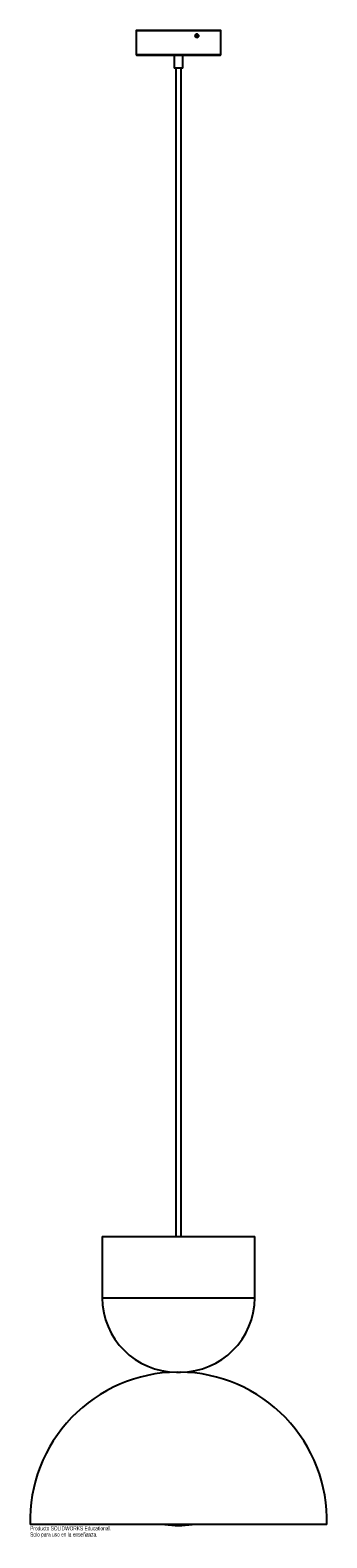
# Paper-space layout '_Normal a' of a CAD drawing. Header units: millimetres. Extents: x -2914 to -2564, y 806 to 2585.
import ezdxf

# ---------------------------------------------------------------- set-up
doc = ezdxf.new("R2010")
doc.units = ezdxf.units.MM
doc.styles.add('SLDTEXTSTYLE0', font='TXT', dxfattribs={"width": 0.7})

psp = doc.layouts.new('_Normal a')

# ---------------------------------------------------------------- linework, layer by layer
at = {"color": 7, "linetype": 'Continuous', "lineweight": 25}
for p, q in [((-2789.1, 2584.3), (-2789.1, 2556.3)), ((-2788.6, 2585.1), (-2689.6, 2585.1)), ((-2689.1, 2556.3), (-2689.1, 2584.3)), ((-2690.1, 2555.3), (-2788.1, 2555.3)), ((-2744.1, 2555.3), (-2744.1, 2540.2)), ((-2734.1, 2540.2), (-2734.1, 2555.3)), ((-2734.1, 2540.3), (-2744.1, 2540.3)), ((-2734.1, 2540.2), (-2744.1, 2540.2)), ((-2742.1, 2540.2), (-2742.1, 1161.3)), ((-2736.1, 1161.3), (-2736.1, 2540.2)), ((-2829.1, 1161.3), (-2829.1, 1089.1)), ((-2829.1, 1161.3), (-2649.1, 1161.3)), ((-2649.1, 1089.1), (-2649.1, 1161.3)), ((-2741.3, 1001.3), (-2736.9, 1001.3)), ((-2564.1, 821.3), (-2914.1, 821.3))]:
    psp.add_line(p, q, dxfattribs=at)
at = {"color": 8, "linetype": 'Continuous', "lineweight": 25}
for p, q in [((-2689.1, 2584.3), (-2789.1, 2584.3)), ((-2789.1, 2556.3), (-2689.1, 2556.3)), ((-2829.1, 1089.1), (-2649.1, 1089.1))]:
    psp.add_line(p, q, dxfattribs=at)
at = {"color": 7, "linetype": 'Continuous', "lineweight": 25, "flags": 128}
for points in [[(-2715.5, 2578.5), (-2715.6, 2577.7), (-2716.1, 2577), (-2716.7, 2576.5), (-2717.4, 2576.3), (-2718.2, 2576.5), (-2718.8, 2577), (-2719.2, 2577.7), (-2719.4, 2578.5), (-2719.2, 2579.3), (-2718.8, 2580), (-2718.2, 2580.5), (-2717.4, 2580.6), (-2716.7, 2580.5), (-2716.1, 2580), (-2715.6, 2579.3), (-2715.5, 2578.5)], [(-2719.1, 2578.5), (-2719, 2577.7), (-2718.6, 2577.1), (-2718, 2576.7), (-2717.4, 2576.5), (-2716.7, 2576.7), (-2716.1, 2577.1), (-2715.7, 2577.7), (-2715.6, 2578.5), (-2715.7, 2579.2), (-2716.1, 2579.9), (-2716.7, 2580.3), (-2717.4, 2580.5), (-2718, 2580.3), (-2718.6, 2579.9), (-2719, 2579.2), (-2719.1, 2578.5)], [(-2716.1, 2578.5), (-2716.2, 2578), (-2716.4, 2577.6), (-2716.8, 2577.3), (-2717.2, 2577.2), (-2717.7, 2577.3), (-2718, 2577.6), (-2718.3, 2578), (-2718.4, 2578.5), (-2718.3, 2579), (-2718, 2579.4), (-2717.7, 2579.6), (-2717.2, 2579.7), (-2716.8, 2579.6), (-2716.4, 2579.4), (-2716.2, 2579), (-2716.1, 2578.5)]]:
    psp.add_lwpolyline(points, dxfattribs=at)
at = {"color": 7, "linetype": 'Continuous', "lineweight": 25}
for centre, radius, start, end in [((-2788.1, 2584.3), 1, 120, 180), ((-2690.1, 2584.3), 1, 360, 60), ((-2788.1, 2556.3), 1, 180, 270), ((-2690.1, 2556.3), 1, 270, 0), ((-2741.3, 1089.1), 87.8, 180, 270), ((-2736.9, 1089.1), 87.8, 270, 0), ((-2739.1, 826.2), 175.1, 90.5822, 181.6139), ((-2739.1, 826.2), 175.1, 358.3861, 89.4178), ((-2739.1, 949.2), 128.9, 262.8577, 277.1423)]:
    psp.add_arc(centre, radius, start, end, dxfattribs=at)

# ---------------------------------------------------------------- texts
at = {"color": 7, "linetype": 'Continuous', "char_height": 4.834, "attachment_point": 1, "style": 'SLDTEXTSTYLE0'}
for s, insert in [('Producto SOLIDWORKS Educational.', (-2914.2, 819.3)), ('Solo para uso en la enseñanza.', (-2914.2, 812))]:
    psp.add_mtext(s, dxfattribs=dict(at, insert=insert))

doc.saveas('drawing.dxf')
